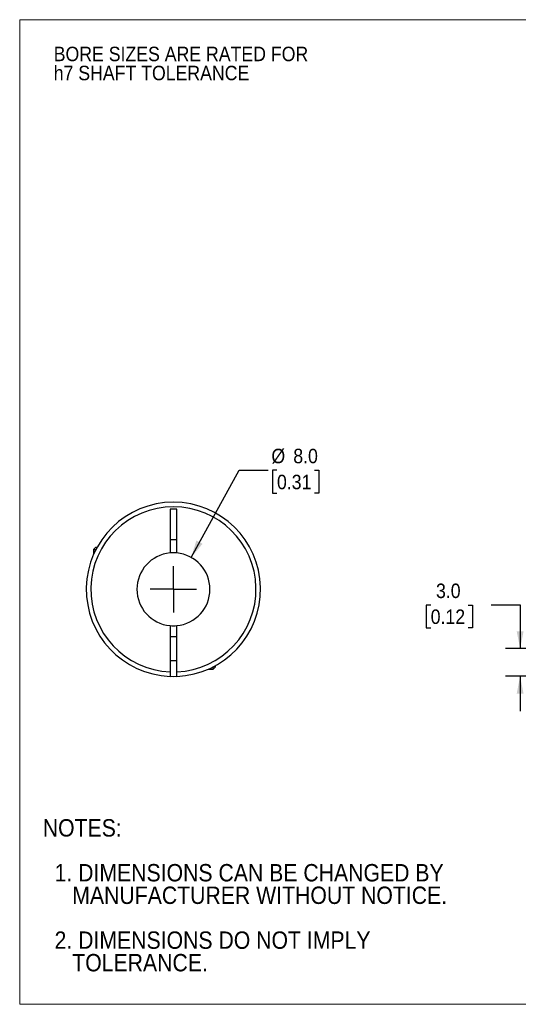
# Model space of a CAD drawing. Header units: millimetres. Extents: x 0 to 140, y 0 to 108.
# Tile 1 of 3: x 0 to 55, y 0 to 108. Entities that reach past the tile are written whole.
import ezdxf

# ---------------------------------------------------------------- set-up
doc = ezdxf.new("R2010")
doc.units = ezdxf.units.MM
doc.header["$LTSCALE"] = 0.5
doc.linetypes.add('SLD-Solid', pattern=[0])
doc.layers.add('SLD-0', color=7, linetype='SLD-Solid', lineweight=25)
doc.layers.add('TEXT', color=140, linetype='SLD-Solid', lineweight=25)
doc.styles.add('SLDTEXTSTYLE0', font='GOTHIC.TTF', dxfattribs={"width": 0.913})
doc.dimstyles.new('SLDDIMSTYLE0', dxfattribs={"dimtxt": 1.5875, "dimasz": 1.905, "dimexe": 0, "dimexo": 0.0625, "dimgap": 0.396875, "dimtad": 0, "dimtih": 1, "dimtoh": 1, "dimdec": 1, "dimrnd": 1e-09, "dimzin": 4, "dimdsep": 46, "dimtxsty": 'SLDTEXTSTYLE0', "dimsah": 1, "dimcen": 0, "dimadec": 0, "dimazin": 1, "dimtfac": 1, "dimtdec": 1, "dimtofl": 0, "dimtmove": 0, "dimatfit": 3, "dimfxl": 0, "dimfrac": 2, "dimtolj": 1, "dimtzin": 12, "dimarcsym": 0})
doc.dimstyles.new('SLDDIMSTYLE2', dxfattribs={"dimtxt": 1.5875, "dimasz": 1.905, "dimexe": 0, "dimexo": 0.0625, "dimgap": 0.396875, "dimtad": 0, "dimtih": 1, "dimtoh": 1, "dimdec": 1, "dimrnd": 1e-09, "dimzin": 4, "dimdsep": 46, "dimtxsty": 'SLDTEXTSTYLE0', "dimsah": 1, "dimcen": 0.09, "dimadec": 0, "dimazin": 1, "dimtfac": 1, "dimtdec": 1, "dimtmove": 0, "dimatfit": 0, "dimfxl": 0, "dimfrac": 2, "dimtolj": 1, "dimtzin": 12, "dimarcsym": 0})

# ---------------------------------------------------------------- blocks, each defined once
blk = doc.blocks.new('Block2')
at = {"color": 7, "linetype": 'SLD-Solid', "lineweight": 18}
for p, q in [((139.7, 107.95), (0, 107.95)), ((0, 0), (0, 107.95)), ((139.7, 0), (0, 0))]:
    blk.add_line(p, q, dxfattribs=at)
blk = doc.blocks.new('SW_NOTE_0_2')
at = {"layer": 'SLD-0', "color": 0, "char_height": 1.5875, "attachment_point": 1, "style": 'SLDTEXTSTYLE0'}
for s, insert in [('BORE SIZES ARE RATED FOR ', (0, 2.03)), ('h7 SHAFT TOLERANCE', (0, -0.06))]:
    blk.add_mtext(s, dxfattribs=dict(at, insert=insert))
blk = doc.blocks.new('SW_NOTE_0_3')
at = {"layer": 'TEXT', "color": 0, "char_height": 1.905, "attachment_point": 1, "style": 'SLDTEXTSTYLE0'}
for s, insert in [('NOTES:', (0, 2.43)), ('  1. DIMENSIONS CAN BE CHANGED BY     ', (0, -2.49)), ('     MANUFACTURER WITHOUT NOTICE.', (0, -4.96)), ('  2. DIMENSIONS DO NOT IMPLY ', (0, -9.88)), ('     TOLERANCE.', (0, -12.35))]:
    blk.add_mtext(s, dxfattribs=dict(at, insert=insert))
blk = doc.blocks.new('_D')
at = {"layer": 'SLD-0'}
for p, q in [((18.79, 49), (24.06, 58.56)), ((24.06, 58.56), (27.23, 58.56)), ((28.2, 58.56), (27.72, 58.56)), ((27.72, 58.56), (27.72, 56.04)), ((32.31, 58.56), (32.79, 58.56)), ((32.79, 58.56), (32.79, 56.04)), ((27.72, 56.04), (28.2, 56.04)), ((32.79, 56.04), (32.31, 56.04))]:
    blk.add_line(p, q, dxfattribs=at)
blk.add_solid([(18.79, 49), (20.04, 50.49), (19.37, 50.85)], dxfattribs=at)
at = {"layer": 'SLD-0', "char_height": 1.587, "attachment_point": 1, "style": 'SLDTEXTSTYLE0'}
for s, insert in [('%%c', (27.59, 60.91)), ('8.0', (29.99, 60.91)), ('0.31', (28.2, 58.06))]:
    blk.add_mtext(s, dxfattribs=dict(at, insert=insert))
blk = doc.blocks.new('SW_CENTERMARKSYMBOL_0')
at = {"layer": 'SLD-0', "color": 0}
for q in [(0, 2.54), (-2.54, 0), (0, -2.54), (2.54, 0)]:
    blk.add_line((0, 0), q, dxfattribs=at)
blk = doc.blocks.new('_D_2')
at = {"layer": 'SLD-0'}
for p, q in [((45.05, 43.78), (44.56, 43.78)), ((44.56, 43.78), (44.56, 41.26)), ((49.15, 43.78), (49.64, 43.78)), ((49.64, 43.78), (49.64, 41.26)), ((51.67, 43.79), (54.85, 43.79)), ((54.85, 43.79), (54.85, 39)), ((44.56, 41.26), (45.05, 41.26)), ((49.64, 41.26), (49.15, 41.26)), ((59.78, 39), (53.26, 39)), ((59.72, 35.96), (53.26, 35.96)), ((54.85, 35.96), (54.85, 32.15))]:
    blk.add_line(p, q, dxfattribs=at)
for points in [[(54.85, 39), (55.23, 40.91), (54.47, 40.91)], [(54.85, 35.96), (54.47, 34.05), (55.23, 34.05)]]:
    blk.add_solid(points, dxfattribs=at)
at = {"layer": 'SLD-0', "char_height": 1.587, "attachment_point": 1, "style": 'SLDTEXTSTYLE0'}
for s, insert in [('3.0', (45.63, 46.13)), ('0.12', (45.05, 43.29))]:
    blk.add_mtext(s, dxfattribs=dict(at, insert=insert))

msp = doc.modelspace()

# ---------------------------------------------------------------- linework, layer by layer
for p, q in [((17.23, 54.3), (16.48, 54.3)), ((16.48, 54.3), (16.48, 49.48)), ((17.23, 49.48), (17.23, 54.3)), ((16.48, 50.95), (17.23, 50.95)), ((8.36, 50.13), (8.1, 49.87)), ((8.1, 49.87), (8.1, 49.33)), ((8.1, 49.87), (8.36, 49.87)), ((8.36, 50.13), (8.5, 50.13)), ((16.48, 41.52), (16.48, 36.46)), ((17.23, 36.46), (17.23, 41.52)), ((17.23, 40.3), (16.48, 40.3)), ((16.48, 37.7), (17.23, 37.7)), ((20.68, 36.75), (21.22, 36.75)), ((21.22, 36.75), (21.48, 37.01)), ((21.22, 36.75), (21.22, 37.01)), ((21.48, 37.01), (21.48, 37.15))]:
    msp.add_line(p, q)
at = {"flags": 128}
msp.add_lwpolyline([(16.48, 35.96), (16.85, 35.95), (17.23, 35.96)], dxfattribs=at)
for radius, start, end in [(9.55, 272.2504, 267.7496), (9.05, 272.3748, 267.6252), (4, 95.3794, 264.6206), (4, 84.6206, 95.3794), (4, 275.3794, 84.6206), (4, 264.6206, 275.3794)]:
    msp.add_arc((16.85, 45.5), radius, start, end)
for points, knots in [([(16.48, 36.46), (16.48, 36.44), (16.48, 36.39), (16.48, 36.33), (16.48, 36.26), (16.48, 36.18), (16.48, 36.1), (16.48, 36.04), (16.48, 35.99), (16.48, 35.96), (16.48, 35.96), (16.48, 35.96)], [0, 0, 0, 0, 0.08223, 0.1649755, 0.249642, 0.3740184, 0.5000211, 0.6231273, 0.7504137, 0.8751529, 1, 1, 1, 1]), ([(17.23, 35.96), (17.23, 35.96), (17.23, 35.96), (17.23, 35.97), (17.23, 36), (17.23, 36.04), (17.23, 36.1), (17.23, 36.18), (17.23, 36.27), (17.23, 36.36), (17.23, 36.43), (17.23, 36.46)], [0, 0, 0, 0, 0.082297, 0.165403, 0.250748, 0.375195, 0.500573, 0.622892, 0.749821, 0.875014, 1, 1, 1, 1])]:
    msp.add_open_spline(points, degree=3, knots=knots)

# ---------------------------------------------------------------- block references
at = {"color": 7, "linetype": 'Continuous'}
msp.add_blockref('Block2', (0, 0), dxfattribs=at)
at = {"layer": 'SLD-0'}
for name, p in [('SW_NOTE_0_2', (3.73, 102.96)), ('SW_CENTERMARKSYMBOL_0', (16.85, 45.5))]:
    msp.add_blockref(name, p, dxfattribs=at)
at = {"layer": 'TEXT'}
msp.add_blockref('SW_NOTE_0_3', (2.53, 17.87), dxfattribs=at)

# ---------------------------------------------------------------- dimensions: what is measured, and where the dimension line sits
at = {"layer": 'SLD-0'}
dim = msp.add_diameter_dim_2p(p1=(14.92, 42), p2=(18.79, 49), dimstyle='SLDDIMSTYLE0', dxfattribs=at)
dim.commit()
dim.dimension.update_dxf_attribs({"geometry": '_D', "text_midpoint": (30.25, 58.56), "dimtype": 163})
dim = msp.add_linear_dim(base=(54.85, 39), p1=(60.36, 35.96), p2=(60.42, 39), angle=90, dimstyle='SLDDIMSTYLE2', dxfattribs=at)
dim.commit()
dim.dimension.update_dxf_attribs({"geometry": '_D_2', "text_midpoint": (54.85, 43.79), "dimtype": 160})

doc.saveas('drawing.dxf')
